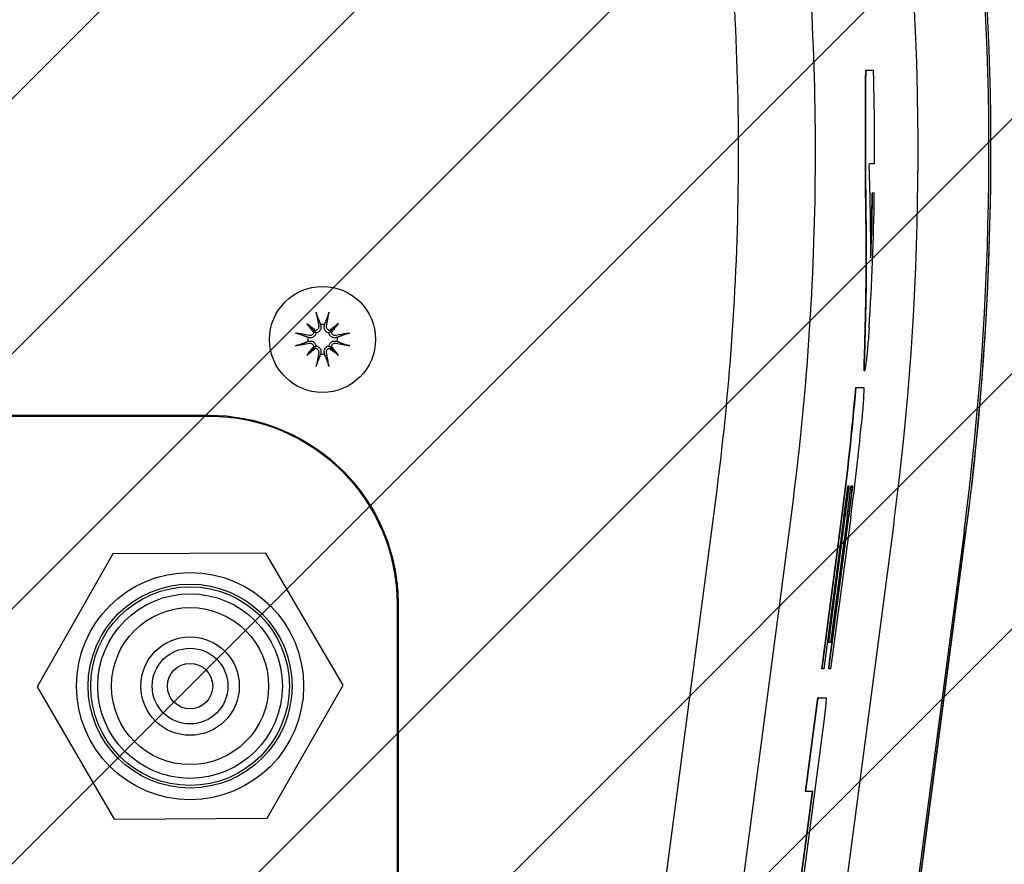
# Model space of a CAD drawing. Header units: millimetres. Extents: x 14 to 2347, y 26 to 1654.
# Tile 13 of 61: x 536 to 572, y 1004 to 1036. Entities that reach past the tile are written whole.
import ezdxf

# ---------------------------------------------------------------- set-up
doc = ezdxf.new("R2010")
doc.units = ezdxf.units.MM
doc.header["$LTSCALE"] = 4
for name, color, linetype, lineweight in [('可見邊線(ISO)', 7, 'Continuous', 30), ('標註(ISO)', 7, 'Continuous', 9), ('草圖幾何圖形(ISO)', 7, 'Continuous', 30)]:
    doc.layers.add(name, color=color, linetype=linetype, lineweight=lineweight)
doc.layers.add('填充線', color=7, linetype='Continuous', lineweight=9, true_color=0x1e1e47)
doc.styles.add('temp', font='txt')
doc.dimstyles.new('工研院N500', dxfattribs={"dimscale": 4, "dimtxt": 3, "dimasz": 2.5, "dimexe": 1, "dimexo": 1, "dimgap": 0.762, "dimtad": 1, "dimdec": 3, "dimrnd": 1e-08, "dimdsep": 46, "dimtxsty": 'temp', "dimcen": 0.09, "dimdle": 10, "dimclrd": 1, "dimclre": 1, "dimclrt": 7, "dimazin": 2, "dimtfac": 0.666667, "dimtdec": 3, "dimtmove": 0, "dimatfit": 3, "dimfxl": 1, "dimtolj": 1, "dimlwd": 15, "dimlwe": 15, "dimarcsym": 0})

# ---------------------------------------------------------------- blocks, each defined once
blk = doc.blocks.new('*D75')
at = {"layer": 'Defpoints', "color": 0, "linetype": 'Continuous', "transparency": 16777216}
for p in [(528.152, 981.463), (870.28, 861.448), (528.152, 841.521), (635.613, 751.351)]:
    blk.add_point(p, dxfattribs=at)
at = {"layer": '標註(ISO)', "color": 1, "linetype": 'Continuous', "lineweight": 15, "transparency": 16777216}
for p, q in [((528.152, 985.463), (528.152, 1188.229)), ((638.677, 748.78), (793.746, 618.662))]:
    blk.add_line(p, q, dxfattribs=at)
blk.add_arc((528.152, 841.521), 342.708, 321.67191, 88.32809, dxfattribs=at)
at = {"layer": '標註(ISO)', "color": 1, "linetype": 'Continuous', "transparency": 16777216}
for points in [[(538.127, 1182.417), (538.175, 1185.75), (528.152, 1184.229)], [(798.289, 627.934), (795.705, 630.039), (790.682, 621.233)]]:
    blk.add_solid(points, dxfattribs=at)
at = {"layer": '標註(ISO)', "color": 7, "linetype": 'Continuous', "lineweight": 18, "transparency": 16777216, "insert": (847.895, 1005.573), "char_height": 12, "attachment_point": 1, "rotation": 295, "style": 'temp'}
blk.add_mtext('\\A1;130°', dxfattribs=at)
blk = doc.blocks.new('*D77')
at = {"layer": 'Defpoints', "color": 0, "linetype": 'Continuous', "transparency": 16777216}
for p in [(528.152, 983.766), (528.152, 981.666), (529.308, 979.913), (717.221, 955.991)]:
    blk.add_point(p, dxfattribs=at)
at = {"layer": '標註(ISO)', "color": 1, "linetype": 'Continuous', "lineweight": 15, "transparency": 16777216}
blk.add_line((531.51, 976.574), (635.388, 819.035), dxfattribs=at)
blk.add_arc((528.152, 981.666), 190.804, 306.4032, 86.9968, dxfattribs=at)
at = {"layer": '標註(ISO)', "color": 1, "linetype": 'Continuous', "transparency": 16777216}
for points in [[(538.105, 1170.543), (538.192, 1173.875), (528.152, 1172.471)], [(642.341, 826.729), (640.434, 829.463), (633.186, 822.374)]]:
    blk.add_solid(points, dxfattribs=at)
at = {"layer": '標註(ISO)', "color": 7, "linetype": 'Continuous', "lineweight": 18, "transparency": 16777216, "insert": (721.072, 1060.268), "char_height": 12, "attachment_point": 1, "rotation": 286.7, "style": 'temp'}
blk.add_mtext('\\A1;146.6°', dxfattribs=at)

msp = doc.modelspace()

# ---------------------------------------------------------------- hatches: boundary and pattern name
at = {"layer": '填充線'}
h = msp.add_hatch(dxfattribs=at)
h.set_pattern_fill('ANSI31', color=256, scale=53.34, style=0)
h.set_pattern_definition([(45, (-13.047, 389.5956), (-4.714634, 4.714634), [])])
edge = h.paths.add_edge_path()
edge.add_arc((421.12008, 751.35132), 140, 73.4166874, 220)
edge.add_arc((528.3663, 841.34159), 280, -40, 220, ccw=False)
edge.add_arc((635.61252, 751.35132), 140, 320, 466.5833126)
edge.add_arc((528.3663, 841.34159), 80.5, 33.2916563, 146.7083437)

# ---------------------------------------------------------------- linework, layer by layer
at = {"layer": '可見邊線(ISO)'}
for p, q in [((567.36937, 1033.77265), (567.35535, 1033.77265)), ((567.36937, 1033.77265), (567.63486, 1033.77265)), ((567.68089, 1030.30555), (567.48534, 1030.30555)), ((567.60443, 1029.14985), (567.59043, 1029.14985)), ((567.61041, 1029.23875), (567.59641, 1029.23875)), ((567.61041, 1029.23875), (567.66629, 1029.23875)), ((567.54077, 1026.83845), (567.5431, 1026.83845)), ((546.68186, 1024.40188), (546.96025, 1024.12349)), ((547.85074, 1024.40188), (547.57235, 1024.12349)), ((546.68186, 1023.233), (546.96025, 1023.51139)), ((547.85074, 1023.233), (547.57235, 1023.51139)), ((567.31436, 1022.66003), (567.30032, 1022.66003)), ((566.99533, 1022.03785), (566.98127, 1022.03785)), ((566.99533, 1022.03785), (567.28035, 1022.03785)), ((532.2163, 1021.01744), (543.0663, 1021.01744)), ((532.2163, 1020.98078), (543.0663, 1020.98078)), ((566.73865, 1018.39295), (566.68941, 1018.39295)), ((566.87465, 1018.39295), (566.80431, 1018.39295)), ((556.52602, 977.78489), (561.80694, 1017.89067)), ((559.34499, 977.4137), (564.62591, 1017.51948)), ((568.3901, 1017.02383), (563.10919, 976.91805)), ((565.73556, 1011.72545), (566.46657, 1017.27711)), ((565.74968, 1011.72545), (566.48045, 1017.27528)), ((566.54739, 1017.26647), (565.81777, 1011.72545)), ((565.97002, 1012.61445), (566.58197, 1017.26192)), ((565.98414, 1012.61445), (566.59585, 1017.26009)), ((566.00085, 1011.81435), (566.71583, 1017.24429)), ((566.01497, 1011.81435), (566.72972, 1017.24246)), ((566.66048, 1017.25158), (566.04989, 1012.61445)), ((566.79665, 1017.23365), (566.1416, 1012.25885)), ((570.9864, 1016.71863), (565.70549, 976.61285)), ((565.77818, 976.60328), (571.05909, 1016.70906)), ((565.77834, 976.56605), (571.05925, 1016.67183)), ((539.51161, 1015.88313), (536.70834, 1010.96836)), ((545.16957, 1015.91282), (539.51161, 1015.88313)), ((548.02425, 1011.02773), (545.16957, 1015.91282)), ((550.02439, 1014.02269), (550.02439, 981.34214)), ((550.06105, 1014.02269), (550.06105, 981.34214)), ((565.98414, 1012.61445), (565.97002, 1012.61445)), ((566.04989, 1012.61445), (565.98414, 1012.61445)), ((566.1416, 1012.25885), (566.07837, 1011.81435)), ((565.7262, 1011.63655), (565.73556, 1011.72545)), ((565.74032, 1011.63655), (565.7262, 1011.63655)), ((565.74968, 1011.72545), (565.73556, 1011.72545)), ((565.74032, 1011.63655), (565.74968, 1011.72545)), ((565.80372, 1011.63655), (565.74032, 1011.63655)), ((565.81777, 1011.72545), (565.80372, 1011.63655)), ((565.98213, 1011.63655), (566.00085, 1011.81435)), ((565.99626, 1011.63655), (565.98213, 1011.63655)), ((565.99626, 1011.63655), (566.01497, 1011.81435)), ((566.04557, 1011.63655), (565.99626, 1011.63655)), ((566.01497, 1011.81435), (566.00085, 1011.81435)), ((566.07837, 1011.81435), (566.04557, 1011.63655)), ((536.70834, 1010.96836), (539.56303, 1006.08327)), ((545.22099, 1006.11295), (548.02425, 1011.02773)), ((565.12685, 1007.10265), (565.57167, 1010.48085)), ((565.14098, 1007.10265), (565.5858, 1010.48085)), ((565.57167, 1010.48085), (565.58573, 1010.56975)), ((565.5858, 1010.48085), (565.57167, 1010.48085)), ((565.59985, 1010.56975), (565.58573, 1010.56975)), ((565.5858, 1010.48085), (565.59985, 1010.56975)), ((565.59985, 1010.56975), (565.88631, 1010.56975)), ((565.88631, 1010.56975), (565.86062, 1010.21415)), ((565.86062, 1010.21415), (565.78807, 1009.59185)), ((565.78807, 1009.59185), (565.7436, 1009.23625)), ((565.7436, 1009.23625), (564.72519, 1001.50195)), ((564.6102, 1001.23525), (565.37108, 1007.01375)), ((564.62432, 1001.23525), (565.38521, 1007.01375)), ((565.14098, 1007.10265), (565.12685, 1007.10265)), ((565.39456, 1007.10265), (565.14098, 1007.10265)), ((565.37108, 1007.01375), (565.38044, 1007.10265)), ((565.38521, 1007.01375), (565.37108, 1007.01375)), ((565.38521, 1007.01375), (565.39456, 1007.10265)), ((539.56303, 1006.08327), (545.22099, 1006.11295))]:
    msp.add_line(p, q, dxfattribs=at)
for centre, radius in [((547.2663, 1023.81744), 1.96), ((542.3663, 1010.99804), 4.2), ((542.3663, 1010.99804), 3.77055), ((542.3663, 1010.99804), 3.675), ((542.3663, 1010.99804), 3.4125), ((542.3663, 1010.99804), 2.905), ((542.3663, 1010.99804), 1.82), ((542.3663, 1010.99804), 1.4), ((542.3663, 1010.99804), 0.84)]:
    msp.add_circle(centre, radius, dxfattribs=at)
for centre, radius, start, end in [((464.25403, 1030.77257), 107.65367, 352.4987546, 6.3161923), ((464.25403, 1030.77257), 107.72699, 352.4987546, 6.3161923), ((464.25413, 1030.73592), 105.03486, 352.4987385, 6.3161921), ((464.25412, 1030.7359), 103.42766, 359.7615972, 1.6332391), ((464.25398, 1030.73537), 107.7272, 352.4987534, 0.2543599), ((464.25412, 1030.7359), 103.42766, 356.4103932, 359.1213408), ((464.25412, 1030.73592), 103.34848, 358.006622, 359.1206568), ((464.25412, 1030.7359), 103.36248, 357.8390562, 359.1207867), ((547.2663, 1023.81744), 0.55006, 82.104465, 97.895535), ((547.2663, 1023.81744), 0.55006, 172.104465, 187.895535), ((547.2663, 1023.81744), 0.55006, 352.104465, 7.895535), ((547.2663, 1023.81744), 0.55006, 262.104465, 277.895535), ((464.25412, 1030.73592), 103.09473, 352.4987393, 355.1602191), ((464.25412, 1030.7359), 103.10874, 352.4987498, 355.1608886), ((464.25412, 1030.7359), 103.42766, 352.4987498, 354.4340751), ((464.25412, 1030.7359), 103.17625, 352.4987498, 353.1292631), ((464.25412, 1030.73592), 103.21113, 352.4987392, 353.1315858), ((464.25412, 1030.7359), 103.22514, 352.4987498, 353.1325327), ((464.25412, 1030.7359), 103.29032, 352.4987498, 353.1368873), ((464.25412, 1030.73592), 103.34615, 352.4987392, 353.1406023), ((464.25412, 1030.7359), 103.36015, 352.4987498, 353.1415468)]:
    msp.add_arc(centre, radius, start, end, dxfattribs=at)
for centre, major_axis, ratio, start_param, end_param in [((464.25412, 1028.02369), (0.01861, -103.57588), 0.99965708, 1.62529049, 1.6261501), ((464.25412, 1033.44127), (-0.01857, -103.31423), 0.9996571, 1.53975915, 1.54062003), ((464.25412, 1026.74714), (0.0126, -103.36368), 0.99925513, 1.57155788, 1.60424684), ((464.25412, 1036.1677), (0.00933, 103.71601), 0.99862765, 4.64476307, 4.64562216), ((464.25412, 1036.16841), (-0.00932, -103.73005), 0.99862769, 1.50317253, 1.50403151), ((464.25412, 1025.3087), (0.00931, -103.62883), 0.99862764, 1.60778157, 1.60864004), ((547.51418, 1023.86564), (0.66635, -3.42662), 0.08715574, 4.41332035, 4.56725609), ((547.01842, 1023.86564), (0.66635, 3.42662), 0.08715574, 4.85752187, 5.01145761), ((547.65675, 1024.14143), (-2.21069, 2.6641), 0.17364818, 1.33077346, 1.45285674), ((546.9423, 1023.42699), (2.6641, -2.21069), 0.17364818, 1.68873592, 1.81081919), ((547.59029, 1023.42699), (2.6641, 2.21069), 0.17364818, 1.33077346, 1.45285674), ((546.87585, 1024.14143), (-2.21069, -2.6641), 0.17364818, 1.68873592, 1.81081919), ((547.21809, 1023.56956), (-3.42662, 0.66635), 0.08715574, 4.85752187, 5.01145761), ((546.85063, 1024.13045), (-0.09079, -0.07534), 0.86822375, 1.8313258, 2.31493563), ((546.95328, 1024.2331), (-0.07534, -0.09079), 0.86822375, 0.82665702, 1.31026685), ((547.57931, 1024.2331), (-0.07534, 0.09079), 0.86822375, 1.8313258, 2.31493563), ((547.68196, 1024.13045), (-0.09079, 0.07534), 0.86822375, 0.82665702, 1.31026685), ((547.3145, 1023.56956), (-3.42662, -0.66635), 0.08715574, 4.41332035, 4.56725609), ((547.21809, 1024.06532), (3.42662, 0.66635), 0.08715574, 4.41332035, 4.56725609), ((547.65675, 1023.49344), (2.21069, 2.6641), 0.17364818, 1.68873592, 1.81081919), ((546.85063, 1023.50443), (0.09079, -0.07534), 0.86822375, 0.82665702, 1.31026685), ((546.95328, 1023.40177), (0.07534, -0.09079), 0.86822375, 1.8313258, 2.31493563), ((547.57931, 1023.40177), (0.07534, 0.09079), 0.86822375, 0.82665702, 1.31026685), ((547.68196, 1023.50443), (0.09079, 0.07534), 0.86822375, 1.8313258, 2.31493563), ((546.87585, 1023.49344), (2.21069, -2.6641), 0.17364818, 1.33077346, 1.45285674), ((547.3145, 1024.06532), (3.42662, -0.66635), 0.08715574, 4.85752187, 5.01145761), ((546.9423, 1024.20789), (-2.6641, -2.21069), 0.17364818, 1.33077346, 1.45285674), ((547.51418, 1023.76923), (-0.66635, -3.42662), 0.08715574, 4.85752187, 5.01145761), ((547.01842, 1023.76923), (-0.66635, 3.42662), 0.08715574, 4.41332035, 4.56725609), ((547.59029, 1024.20789), (-2.6641, 2.21069), 0.17364818, 1.68873592, 1.81081919)]:
    msp.add_ellipse(centre, major_axis=major_axis, ratio=ratio, start_param=start_param, end_param=end_param, dxfattribs=at)
for points, knots in [([(564.6259, 1017.51948), (564.89161, 1019.5374), (565.09641, 1021.56286), (565.38352, 1025.62213), (565.46585, 1027.655), (565.50792, 1031.72294), (565.46765, 1033.75707), (565.26455, 1037.82142), (565.10169, 1039.85068), (564.87777, 1041.87366)], [-3.48807305, -3.48807305, -3.48807305, -3.48807305, -2.61578513, -2.61578513, -1.74403513, -1.74403513, -0.87228625, -0.87228625, 0, 0, 0, 0]), ([(561.80694, 1017.89067), (562.32312, 1021.81082), (562.60294, 1025.75506), (562.68453, 1033.67348), (562.48752, 1037.62373), (562.05173, 1041.56086)], [-3.39885042, -3.39885042, -3.39885042, -3.39885042, -1.69764579, -1.69764579, 0, 0, 0, 0]), ([(567.30032, 1022.66004), (567.3001, 1022.66003), (567.29989, 1022.66027), (567.29808, 1022.66497), (567.29795, 1022.68625), (567.29654, 1022.71567), (567.29552, 1022.72393), (567.2941, 1022.73595), (567.29365, 1022.74139), (567.29322, 1022.76067), (567.29316, 1022.7661), (567.29311, 1022.77697), (567.29311, 1022.7823), (567.29317, 1022.79485), (567.29323, 1022.80225), (567.29352, 1022.82603), (567.29383, 1022.84379), (567.2952, 1022.90937), (567.29676, 1022.96638), (567.30377, 1023.20685), (567.31031, 1023.39086), (567.31996, 1023.70614), (567.32188, 1023.84294), (567.3329, 1024.30799), (567.33974, 1024.55318), (567.35618, 1025.21823), (567.36066, 1025.61374), (567.36392, 1025.87898), (567.36598, 1026.05572), (567.36921, 1026.58086), (567.36972, 1026.69302), (567.37005, 1026.8955), (567.37005, 1026.96445), (567.36983, 1027.10587), (567.36961, 1027.17839), (567.36865, 1027.39792), (567.36756, 1027.5496), (567.3641, 1027.92548), (567.36177, 1028.17115), (567.35462, 1028.56925), (567.35266, 1028.54428), (567.35101, 1028.85485), (567.35074, 1028.91734), (567.3492, 1029.06652), (567.34859, 1029.10656), (567.34833, 1029.18675), (567.34841, 1029.21204), (567.34852, 1029.24688), (567.34853, 1029.25154), (567.34861, 1029.27765), (567.34865, 1029.2965), (567.34853, 1029.33672), (567.34839, 1029.3534), (567.34793, 1029.39171), (567.34761, 1029.40904), (567.34653, 1029.47613), (567.34596, 1029.52283), (567.34504, 1029.57884), (567.34489, 1029.59), (567.3448, 1029.61937), (567.34483, 1029.63335), (567.34531, 1029.80667), (567.34478, 1029.9565), (567.34398, 1030.18026), (567.34224, 1030.58301), (567.34168, 1030.92971), (567.34088, 1031.19069), (567.34045, 1031.27834), (567.34036, 1031.32748), (567.34079, 1031.46546), (567.34093, 1031.55858), (567.34069, 1031.6871), (567.3392, 1032.09722), (567.33877, 1032.18367), (567.33886, 1032.19059), (567.33956, 1032.34261), (567.33925, 1032.48442), (567.33893, 1032.63212), (567.33864, 1032.75964), (567.33843, 1032.81572), (567.33827, 1032.8339), (567.3381, 1032.8701), (567.3381, 1032.88285), (567.33823, 1032.91204), (567.33839, 1032.92658), (567.33883, 1032.95837), (567.33907, 1032.97119), (567.34225, 1033.14303), (567.34267, 1033.33561), (567.34802, 1033.54611), (567.3541, 1033.73082), (567.35536, 1033.77265)], [1.61277202, 1.61277202, 1.61277202, 1.61277202, 1.63137216, 1.63137216, 1.78824233, 1.78824233, 1.89052399, 1.89052399, 2.10675221, 2.10675221, 2.18070455, 2.18070455, 2.24390281, 2.24390281, 2.32275892, 2.32275892, 2.48801863, 2.48801863, 2.91383247, 2.91383247, 4.37904987, 4.37904987, 7.7423557, 7.7423557, 10.80483458, 10.80483458, 18.1134671, 18.1134671, 43.09567114, 43.09567114, 52.22445816, 52.22445816, 57.25777766, 57.25777766, 62.49835425, 62.49835425, 73.49649078, 73.49649078, 91.1469557, 91.1469557, 104.91155601, 104.91155601, 109.24683754, 109.24683754, 112.49827474, 112.49827474, 114.48491871, 114.48491871, 114.79532682, 114.79532682, 116.24637041, 116.24637041, 117.54779281, 117.54779281, 119.32036806, 119.32036806, 122.4027046, 122.4027046, 123.30155448, 123.30155448, 124.04274675, 124.04274675, 131.02300483, 131.02300483, 134.22602121, 134.22602121, 135.1030666, 135.1030666, 136.17382565, 136.17382565, 138.35676882, 138.35676882, 139.131628, 139.131628, 139.47209512, 139.47209512, 141.4553902, 141.4553902, 141.61912124, 141.61912124, 141.77369518, 141.77369518, 141.90999321, 141.90999321, 142.07217093, 142.07217093, 142.30672671, 142.30672671, 143.6079731, 143.6079731, 144.5731377, 144.5731377, 144.5731377, 144.5731377]), ([(567.47887, 1024.26035), (567.47726, 1024.23869), (567.47551, 1024.21499), (567.46996, 1024.14071), (567.46875, 1024.12476), (567.46061, 1024.01696), (567.45452, 1023.93867), (567.43554, 1023.69232), (567.43502, 1023.67621), (567.41189, 1023.42987), (567.40373, 1023.34173), (567.39109, 1023.20311), (567.38701, 1023.15918), (567.37652, 1023.06029), (567.3723, 1023.03258), (567.36361, 1022.97533), (567.35936, 1022.94484), (567.34406, 1022.83009), (567.33598, 1022.79182), (567.32199, 1022.69639), (567.31899, 1022.67577), (567.31232, 1022.6473), (567.31234, 1022.67606), (567.30994, 1022.73263), (567.30812, 1022.72604), (567.30479, 1022.85926), (567.32106, 1023.28764), (567.33487, 1023.72887), (567.33617, 1023.85966), (567.35054, 1024.45235), (567.35892, 1024.70444), (567.37323, 1025.45477), (567.37709, 1025.76216), (567.38262, 1026.437), (567.38348, 1026.60082), (567.38491, 1027.26695), (567.3813, 1027.66171), (567.37277, 1028.3453), (567.37206, 1028.3957), (567.36884, 1028.5156), (567.36736, 1028.54914), (567.36549, 1028.72692), (567.3653, 1028.82869), (567.36378, 1029.02508), (567.36306, 1029.06784), (567.36211, 1029.18422), (567.36251, 1029.22475), (567.3628, 1029.37685), (567.36077, 1029.4772), (567.35914, 1029.57279), (567.35898, 1029.58306), (567.35871, 1029.62392), (567.35901, 1029.64867), (567.35899, 1029.75298), (567.35893, 1029.7843), (567.35881, 1029.89318), (567.35871, 1029.95438), (567.35837, 1030.07059), (567.35816, 1030.1259), (567.35737, 1030.29043), (567.35664, 1030.58903), (567.35624, 1030.67692), (567.35618, 1030.69088), (567.35607, 1030.71347), (567.35603, 1030.72015), (567.35593, 1030.73911), (567.35592, 1030.74094), (567.35587, 1030.75184), (567.35586, 1030.75434), (567.35585, 1030.76795), (567.35586, 1030.78029), (567.35586, 1030.85569), (567.35575, 1030.89947), (567.35561, 1030.9848), (567.35539, 1031.06036), (567.35447, 1031.2954), (567.35433, 1031.31479), (567.35465, 1031.41784), (567.3549, 1031.47116), (567.3548, 1031.71952), (567.35436, 1031.87274), (567.35342, 1032.0809), (567.35315, 1032.11562), (567.35272, 1032.18865), (567.35291, 1032.18593), (567.35315, 1032.26981), (567.35317, 1032.3113), (567.35315, 1032.39656), (567.35313, 1032.44296), (567.35308, 1032.56233), (567.35297, 1032.62213), (567.35264, 1032.7486), (567.35264, 1032.76594), (567.35242, 1032.81648), (567.35229, 1032.83298), (567.35168, 1032.9536), (567.35354, 1032.96873), (567.35522, 1033.10959), (567.35546, 1033.14125), (567.35777, 1033.41214), (567.35952, 1033.45552), (567.36628, 1033.66713), (567.36745, 1033.70901), (567.36937, 1033.77265)], [-0.769765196, -0.769765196, -0.769765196, -0.769765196, -0.769231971, -0.769231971, -0.768711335, -0.768711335, -0.767245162, -0.767245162, -0.764218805, -0.764218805, -0.762656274, -0.762656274, -0.761878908, -0.761878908, -0.760699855, -0.760699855, -0.759726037, -0.759726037, -0.757341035, -0.757341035, -0.756467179, -0.756467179, -0.754794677, -0.754794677, -0.752616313, -0.752616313, -0.744402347, -0.744402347, -0.732314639, -0.732314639, -0.71884472, -0.71884472, -0.708953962, -0.708953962, -0.702109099, -0.702109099, -0.68472641, -0.68472641, -0.67626056, -0.67626056, -0.669182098, -0.669182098, -0.662708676, -0.662708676, -0.657137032, -0.657137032, -0.649013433, -0.649013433, -0.633501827, -0.633501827, -0.63123084, -0.63123084, -0.626494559, -0.626494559, -0.624542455, -0.624542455, -0.622063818, -0.622063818, -0.619813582, -0.619813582, -0.615342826, -0.615342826, -0.614498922, -0.614498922, -0.613977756, -0.613977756, -0.613563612, -0.613563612, -0.612903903, -0.612903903, -0.611769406, -0.611769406, -0.606912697, -0.606912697, -0.586122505, -0.586122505, -0.545567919, -0.545567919, -0.508144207, -0.508144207, -0.448345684, -0.448345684, -0.426383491, -0.426383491, -0.391902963, -0.391902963, -0.368612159, -0.368612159, -0.352326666, -0.352326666, -0.336300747, -0.336300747, -0.318364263, -0.318364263, -0.305030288, -0.305030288, -0.221993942, -0.221993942, -0.198975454, -0.198975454, -0.067766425, -0.067766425, 0, 0, 0, 0]), ([(547.0589, 1024.70659), (547.05722, 1024.71096), (547.05514, 1024.71743), (547.05085, 1024.73236), (547.04787, 1024.74401), (547.04283, 1024.76571), (547.03988, 1024.77958), (547.03584, 1024.80036), (547.03399, 1024.81057), (547.03246, 1024.81973)], [0.0475683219, 0.0475683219, 0.0475683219, 0.0475683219, 0.0518037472, 0.0518037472, 0.0569688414, 0.0569688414, 0.0621348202, 0.0621348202, 0.0660399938, 0.0660399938, 0.0660399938, 0.0660399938]), ([(547.50014, 1024.81973), (547.49861, 1024.81057), (547.49676, 1024.80036), (547.49272, 1024.77958), (547.48977, 1024.76571), (547.48472, 1024.74401), (547.48174, 1024.73236), (547.47746, 1024.71743), (547.47538, 1024.71096), (547.4737, 1024.70659)], [0.0168342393, 0.0168342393, 0.0168342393, 0.0168342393, 0.0207394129, 0.0207394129, 0.0259053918, 0.0259053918, 0.0310704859, 0.0310704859, 0.0353059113, 0.0353059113, 0.0353059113, 0.0353059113]), ([(547.1223, 1024.30375), (547.12528, 1024.28729), (547.12522, 1024.26909), (547.11778, 1024.23417), (547.1104, 1024.21746), (547.09147, 1024.18983), (547.07872, 1024.17701), (547.04918, 1024.15751), (547.03238, 1024.15082), (547.01407, 1024.14718), (547.01207, 1024.14683), (547.01004, 1024.14652)], [0, 0, 0, 0, 0.0072458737, 0.0072458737, 0.0144917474, 0.0144917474, 0.0216328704, 0.0216328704, 0.0287739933, 0.0287739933, 0.0296410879, 0.0296410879, 0.0296410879, 0.0296410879]), ([(547.20123, 1024.3191), (547.20316, 1024.31117), (547.20461, 1024.30322), (547.20812, 1024.27557), (547.20795, 1024.25375), (547.2007, 1024.21082), (547.19363, 1024.18971), (547.17612, 1024.15521), (547.16508, 1024.13871), (547.13797, 1024.10923), (547.12188, 1024.09625), (547.0889, 1024.07652), (547.06986, 1024.06848), (547.04201, 1024.06134), (547.03348, 1024.05973), (547.02508, 1024.05866)], [0.1207276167, 0.1207276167, 0.1207276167, 0.1207276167, 0.1245879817, 0.1245879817, 0.1342557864, 0.1342557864, 0.1439235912, 0.1439235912, 0.152159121, 0.152159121, 0.1603946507, 0.1603946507, 0.1686301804, 0.1686301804, 0.1722209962, 0.1722209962, 0.1722209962, 0.1722209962]), ([(547.50752, 1024.05866), (547.49911, 1024.05973), (547.49059, 1024.06134), (547.46274, 1024.06848), (547.44369, 1024.07652), (547.41071, 1024.09625), (547.39463, 1024.10923), (547.36752, 1024.13871), (547.35648, 1024.15521), (547.33897, 1024.18971), (547.33189, 1024.21082), (547.32464, 1024.25375), (547.32448, 1024.27557), (547.32698, 1024.29533), (547.32799, 1024.30322), (547.32944, 1024.31117), (547.33137, 1024.3191)], [-0.0476330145, -0.0476330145, -0.0476330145, -0.0476330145, -0.0440421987, -0.0440421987, -0.035806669, -0.035806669, -0.0275711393, -0.0275711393, -0.0193356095, -0.0193356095, -0.0096678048, -0.0096678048, 0, 0, 0, 0.003860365, 0.003860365, 0.003860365, 0.003860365]), ([(547.52255, 1024.14652), (547.51189, 1024.14814), (547.50116, 1024.15112), (547.47465, 1024.16218), (547.45972, 1024.17239), (547.43603, 1024.19593), (547.42571, 1024.21085), (547.41188, 1024.24352), (547.40838, 1024.26125), (547.40803, 1024.28631), (547.40872, 1024.29505), (547.4103, 1024.30375)], [0.0172141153, 0.0172141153, 0.0172141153, 0.0172141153, 0.0216673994, 0.0216673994, 0.0288082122, 0.0288082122, 0.0359902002, 0.0359902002, 0.0431721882, 0.0431721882, 0.046823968, 0.046823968, 0.046823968, 0.046823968]), ([(546.26401, 1024.05128), (546.27317, 1024.04975), (546.28338, 1024.0479), (546.30415, 1024.04386), (546.31803, 1024.04091), (546.33973, 1024.03587), (546.35138, 1024.03288), (546.36631, 1024.0286), (546.37278, 1024.02652), (546.37715, 1024.02484)], [0.0168342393, 0.0168342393, 0.0168342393, 0.0168342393, 0.0207394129, 0.0207394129, 0.0259053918, 0.0259053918, 0.0310704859, 0.0310704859, 0.0353059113, 0.0353059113, 0.0353059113, 0.0353059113]), ([(547.02508, 1024.05866), (547.02401, 1024.05025), (547.0224, 1024.04173), (547.01525, 1024.01388), (547.00722, 1023.99483), (546.98749, 1023.96185), (546.97451, 1023.94577), (546.94503, 1023.91866), (546.92852, 1023.90762), (546.89403, 1023.89011), (546.87292, 1023.88304), (546.82999, 1023.87578), (546.80816, 1023.87562), (546.7884, 1023.87813), (546.78051, 1023.87913), (546.77256, 1023.88058), (546.76464, 1023.88251)], [-0.0476330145, -0.0476330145, -0.0476330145, -0.0476330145, -0.0440421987, -0.0440421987, -0.035806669, -0.035806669, -0.0275711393, -0.0275711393, -0.0193356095, -0.0193356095, -0.0096678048, -0.0096678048, 0, 0, 0, 0.003860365, 0.003860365, 0.003860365, 0.003860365]), ([(546.93722, 1024.07369), (546.93559, 1024.06303), (546.93262, 1024.0523), (546.92155, 1024.02579), (546.91135, 1024.01086), (546.88781, 1023.98717), (546.87288, 1023.97685), (546.84022, 1023.96302), (546.82248, 1023.95952), (546.79742, 1023.95917), (546.78869, 1023.95986), (546.77999, 1023.96144)], [0.0172141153, 0.0172141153, 0.0172141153, 0.0172141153, 0.0216673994, 0.0216673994, 0.0288082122, 0.0288082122, 0.0359902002, 0.0359902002, 0.0431721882, 0.0431721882, 0.046823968, 0.046823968, 0.046823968, 0.046823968]), ([(546.96025, 1024.12349), (546.96471, 1024.11903), (546.96878, 1024.11496), (546.99249, 1024.09125), (547.00873, 1024.075), (547.02472, 1024.05902), (547.0249, 1024.05884), (547.02508, 1024.05866)], [-2.828207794, -2.828207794, -2.828207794, -2.828207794, -2.812267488, -2.812267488, -2.724384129, -2.724384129, -2.723378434, -2.723378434, -2.723378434, -2.723378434]), ([(547.57235, 1024.12349), (547.56789, 1024.11903), (547.56382, 1024.11496), (547.54011, 1024.09125), (547.52386, 1024.075), (547.50788, 1024.05902), (547.5077, 1024.05884), (547.50752, 1024.05866)], [-2.828207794, -2.828207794, -2.828207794, -2.828207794, -2.812267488, -2.812267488, -2.724384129, -2.724384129, -2.723378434, -2.723378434, -2.723378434, -2.723378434]), ([(547.76796, 1023.88251), (547.76003, 1023.88058), (547.75208, 1023.87913), (547.72443, 1023.87562), (547.70261, 1023.87578), (547.65968, 1023.88304), (547.63857, 1023.89011), (547.60407, 1023.90762), (547.58757, 1023.91866), (547.55809, 1023.94577), (547.54511, 1023.96185), (547.52538, 1023.99483), (547.51734, 1024.01388), (547.5102, 1024.04173), (547.50859, 1024.05025), (547.50752, 1024.05866)], [0.1207276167, 0.1207276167, 0.1207276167, 0.1207276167, 0.1245879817, 0.1245879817, 0.1342557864, 0.1342557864, 0.1439235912, 0.1439235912, 0.152159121, 0.152159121, 0.1603946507, 0.1603946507, 0.1686301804, 0.1686301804, 0.1722209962, 0.1722209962, 0.1722209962, 0.1722209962]), ([(547.75261, 1023.96144), (547.73614, 1023.95845), (547.71795, 1023.95851), (547.68303, 1023.96595), (547.66632, 1023.97333), (547.63868, 1023.99227), (547.62587, 1024.00502), (547.60637, 1024.03456), (547.59968, 1024.05136), (547.59604, 1024.06966), (547.59569, 1024.07167), (547.59538, 1024.07369)], [0, 0, 0, 0, 0.0072458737, 0.0072458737, 0.0144917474, 0.0144917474, 0.0216328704, 0.0216328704, 0.0287739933, 0.0287739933, 0.0296410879, 0.0296410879, 0.0296410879, 0.0296410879]), ([(548.15545, 1024.02484), (548.15982, 1024.02652), (548.16629, 1024.0286), (548.18122, 1024.03288), (548.19287, 1024.03587), (548.21457, 1024.04091), (548.22844, 1024.04386), (548.24922, 1024.0479), (548.25943, 1024.04975), (548.26859, 1024.05128)], [0.0475683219, 0.0475683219, 0.0475683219, 0.0475683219, 0.0518037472, 0.0518037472, 0.0569688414, 0.0569688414, 0.0621348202, 0.0621348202, 0.0660399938, 0.0660399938, 0.0660399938, 0.0660399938]), ([(546.37715, 1023.61004), (546.37278, 1023.60836), (546.36631, 1023.60628), (546.35138, 1023.60199), (546.33973, 1023.59901), (546.31803, 1023.59397), (546.30415, 1023.59102), (546.28338, 1023.58698), (546.27317, 1023.58513), (546.26401, 1023.5836)], [0.0475683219, 0.0475683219, 0.0475683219, 0.0475683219, 0.0518037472, 0.0518037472, 0.0569688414, 0.0569688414, 0.0621348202, 0.0621348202, 0.0660399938, 0.0660399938, 0.0660399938, 0.0660399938]), ([(546.76464, 1023.75237), (546.77256, 1023.7543), (546.78051, 1023.75575), (546.80816, 1023.75926), (546.82999, 1023.75909), (546.87292, 1023.75184), (546.89403, 1023.74477), (546.92852, 1023.72726), (546.94503, 1023.71622), (546.97451, 1023.68911), (546.98749, 1023.67302), (547.00722, 1023.64004), (547.01525, 1023.621), (547.0224, 1023.59315), (547.02401, 1023.58462), (547.02508, 1023.57622)], [0.1207276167, 0.1207276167, 0.1207276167, 0.1207276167, 0.1245879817, 0.1245879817, 0.1342557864, 0.1342557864, 0.1439235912, 0.1439235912, 0.152159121, 0.152159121, 0.1603946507, 0.1603946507, 0.1686301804, 0.1686301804, 0.1722209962, 0.1722209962, 0.1722209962, 0.1722209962]), ([(546.77999, 1023.67344), (546.79645, 1023.67642), (546.81465, 1023.67636), (546.84956, 1023.66892), (546.86628, 1023.66154), (546.89391, 1023.64261), (546.90673, 1023.62986), (546.92623, 1023.60032), (546.93291, 1023.58352), (546.93656, 1023.56522), (546.93691, 1023.56321), (546.93722, 1023.56118)], [0, 0, 0, 0, 0.0072458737, 0.0072458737, 0.0144917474, 0.0144917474, 0.0216328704, 0.0216328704, 0.0287739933, 0.0287739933, 0.0296410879, 0.0296410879, 0.0296410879, 0.0296410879]), ([(546.96025, 1023.51139), (546.96471, 1023.51585), (546.96878, 1023.51992), (546.99249, 1023.54363), (547.00873, 1023.55987), (547.02472, 1023.57586), (547.0249, 1023.57604), (547.02508, 1023.57622)], [-2.828207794, -2.828207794, -2.828207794, -2.828207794, -2.812267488, -2.812267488, -2.724384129, -2.724384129, -2.723378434, -2.723378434, -2.723378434, -2.723378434]), ([(547.02508, 1023.57622), (547.03348, 1023.57515), (547.04201, 1023.57354), (547.06986, 1023.56639), (547.0889, 1023.55836), (547.12188, 1023.53863), (547.13797, 1023.52565), (547.16508, 1023.49617), (547.17612, 1023.47967), (547.19363, 1023.44517), (547.2007, 1023.42406), (547.20795, 1023.38113), (547.20812, 1023.3593), (547.20561, 1023.33954), (547.20461, 1023.33165), (547.20316, 1023.32371), (547.20123, 1023.31578)], [-0.0476330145, -0.0476330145, -0.0476330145, -0.0476330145, -0.0440421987, -0.0440421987, -0.035806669, -0.035806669, -0.0275711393, -0.0275711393, -0.0193356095, -0.0193356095, -0.0096678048, -0.0096678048, 0, 0, 0, 0.003860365, 0.003860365, 0.003860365, 0.003860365]), ([(547.33137, 1023.31578), (547.32944, 1023.32371), (547.32799, 1023.33165), (547.32448, 1023.3593), (547.32464, 1023.38113), (547.33189, 1023.42406), (547.33897, 1023.44517), (547.35648, 1023.47967), (547.36752, 1023.49617), (547.39463, 1023.52565), (547.41071, 1023.53863), (547.44369, 1023.55836), (547.46274, 1023.56639), (547.49059, 1023.57354), (547.49911, 1023.57515), (547.50752, 1023.57622)], [0.1207276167, 0.1207276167, 0.1207276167, 0.1207276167, 0.1245879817, 0.1245879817, 0.1342557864, 0.1342557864, 0.1439235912, 0.1439235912, 0.152159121, 0.152159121, 0.1603946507, 0.1603946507, 0.1686301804, 0.1686301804, 0.1722209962, 0.1722209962, 0.1722209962, 0.1722209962]), ([(547.50752, 1023.57622), (547.50859, 1023.58462), (547.5102, 1023.59315), (547.51734, 1023.621), (547.52538, 1023.64004), (547.54511, 1023.67302), (547.55809, 1023.68911), (547.58757, 1023.71622), (547.60407, 1023.72726), (547.63857, 1023.74477), (547.65968, 1023.75184), (547.70261, 1023.75909), (547.72443, 1023.75926), (547.74419, 1023.75675), (547.75208, 1023.75575), (547.76003, 1023.7543), (547.76796, 1023.75237)], [-0.0476330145, -0.0476330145, -0.0476330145, -0.0476330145, -0.0440421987, -0.0440421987, -0.035806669, -0.035806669, -0.0275711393, -0.0275711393, -0.0193356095, -0.0193356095, -0.0096678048, -0.0096678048, 0, 0, 0, 0.003860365, 0.003860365, 0.003860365, 0.003860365]), ([(547.57235, 1023.51139), (547.56789, 1023.51585), (547.56382, 1023.51992), (547.54011, 1023.54363), (547.52386, 1023.55987), (547.50788, 1023.57586), (547.5077, 1023.57604), (547.50752, 1023.57622)], [-2.828207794, -2.828207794, -2.828207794, -2.828207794, -2.812267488, -2.812267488, -2.724384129, -2.724384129, -2.723378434, -2.723378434, -2.723378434, -2.723378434]), ([(547.59538, 1023.56118), (547.597, 1023.57185), (547.59998, 1023.58257), (547.61104, 1023.60909), (547.62125, 1023.62402), (547.64479, 1023.64771), (547.65971, 1023.65803), (547.69238, 1023.67186), (547.71011, 1023.67536), (547.73517, 1023.6757), (547.74391, 1023.67502), (547.75261, 1023.67344)], [0.0172141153, 0.0172141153, 0.0172141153, 0.0172141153, 0.0216673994, 0.0216673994, 0.0288082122, 0.0288082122, 0.0359902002, 0.0359902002, 0.0431721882, 0.0431721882, 0.046823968, 0.046823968, 0.046823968, 0.046823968]), ([(548.26859, 1023.5836), (548.25943, 1023.58513), (548.24922, 1023.58698), (548.22844, 1023.59102), (548.21457, 1023.59397), (548.19287, 1023.59901), (548.18122, 1023.60199), (548.16629, 1023.60628), (548.15982, 1023.60836), (548.15545, 1023.61004)], [0.0168342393, 0.0168342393, 0.0168342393, 0.0168342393, 0.0207394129, 0.0207394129, 0.0259053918, 0.0259053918, 0.0310704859, 0.0310704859, 0.0353059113, 0.0353059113, 0.0353059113, 0.0353059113]), ([(547.01004, 1023.48836), (547.02071, 1023.48673), (547.03143, 1023.48376), (547.05795, 1023.47269), (547.07288, 1023.46249), (547.09657, 1023.43895), (547.10689, 1023.42402), (547.12072, 1023.39136), (547.12422, 1023.37362), (547.12456, 1023.34856), (547.12388, 1023.33983), (547.1223, 1023.33113)], [0.0172141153, 0.0172141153, 0.0172141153, 0.0172141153, 0.0216673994, 0.0216673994, 0.0288082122, 0.0288082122, 0.0359902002, 0.0359902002, 0.0431721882, 0.0431721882, 0.046823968, 0.046823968, 0.046823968, 0.046823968]), ([(547.4103, 1023.33113), (547.40731, 1023.34759), (547.40737, 1023.36579), (547.41481, 1023.4007), (547.42219, 1023.41742), (547.44113, 1023.44505), (547.45388, 1023.45787), (547.48342, 1023.47737), (547.50022, 1023.48405), (547.51852, 1023.4877), (547.52053, 1023.48805), (547.52255, 1023.48836)], [0, 0, 0, 0, 0.0072458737, 0.0072458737, 0.0144917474, 0.0144917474, 0.0216328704, 0.0216328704, 0.0287739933, 0.0287739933, 0.0296410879, 0.0296410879, 0.0296410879, 0.0296410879]), ([(547.03246, 1022.81515), (547.03399, 1022.82431), (547.03584, 1022.83452), (547.03988, 1022.85529), (547.04283, 1022.86917), (547.04787, 1022.89087), (547.05085, 1022.90252), (547.05514, 1022.91745), (547.05722, 1022.92392), (547.0589, 1022.92829)], [0.0168342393, 0.0168342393, 0.0168342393, 0.0168342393, 0.0207394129, 0.0207394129, 0.0259053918, 0.0259053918, 0.0310704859, 0.0310704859, 0.0353059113, 0.0353059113, 0.0353059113, 0.0353059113]), ([(547.4737, 1022.92829), (547.47538, 1022.92392), (547.47746, 1022.91745), (547.48174, 1022.90252), (547.48472, 1022.89087), (547.48977, 1022.86917), (547.49272, 1022.85529), (547.49676, 1022.83452), (547.49861, 1022.82431), (547.50014, 1022.81515)], [0.0475683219, 0.0475683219, 0.0475683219, 0.0475683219, 0.0518037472, 0.0518037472, 0.0569688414, 0.0569688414, 0.0621348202, 0.0621348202, 0.0660399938, 0.0660399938, 0.0660399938, 0.0660399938]), ([(567.28035, 1022.03785), (567.27982, 1021.99847), (567.28064, 1021.98775), (567.27806, 1021.88527), (567.27454, 1021.80032), (567.27252, 1021.73345), (567.27252, 1021.7275), (567.26991, 1021.66376), (567.25964, 1021.51976), (567.25199, 1021.40766), (567.25081, 1021.38978), (567.24675, 1021.32811), (567.24438, 1021.29223), (567.23405, 1021.16186), (567.22766, 1021.08798), (567.21762, 1020.97295), (567.21546, 1020.9483), (567.20705, 1020.85085), (567.202, 1020.79289), (567.19553, 1020.72), (567.19461, 1020.70966), (567.19422, 1020.70526), (567.19418, 1020.70479), (567.19416, 1020.70447), (567.19415, 1020.7044), (567.19415, 1020.70435)], [-0.0247838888, -0.0247838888, -0.0247838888, -0.0247838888, -0.0220503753, -0.0220503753, -0.0190715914, -0.0190715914, -0.0178490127, -0.0178490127, -0.0126842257, -0.0126842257, -0.0112112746, -0.0112112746, -0.0082786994, -0.0082786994, -0.0052415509, -0.0052415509, -0.0034329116, -0.0034329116, -0.0007923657, -0.0007923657, -0.0001351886, -0.0001351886, -0.0000268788, -0.0000268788, 0, 0, 0, 0]), ([(543.0663, 1021.01744), (544.80884, 1021.01744), (546.51545, 1020.34742), (547.78602, 1019.18518), (548.50966, 1018.52325), (549.09403, 1017.70748), (549.48557, 1016.80557), (549.76493, 1016.16205), (549.9462, 1015.47562), (550.02113, 1014.77442), (550.04775, 1014.5253), (550.06105, 1014.27431), (550.06105, 1014.02269)], [0, 0, 0, 0, 0.47163576, 0.47163576, 0.47163576, 0.74024964, 0.74024964, 0.74024964, 0.93190672, 0.93190672, 0.93190672, 1, 1, 1, 1])]:
    msp.add_open_spline(points, degree=3, knots=knots, dxfattribs=at)
for points, weights in [([(547.0589, 1024.70659), (547.14092, 1024.49307), (547.19074, 1024.36228)], [1.00480921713, 1.03376991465, 1]), ([(547.34186, 1024.36228), (547.39167, 1024.49307), (547.4737, 1024.70659)], [1, 1.03376991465, 1.00480921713]), ([(547.19074, 1024.36228), (547.1962, 1024.33979), (547.20123, 1024.3191)], [1, 1.03935638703, 1.0783666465]), ([(547.33137, 1024.3191), (547.33639, 1024.33979), (547.34186, 1024.36228)], [1.07836664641, 1.03935638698, 1]), ([(546.72145, 1023.893), (546.59067, 1023.94281), (546.37715, 1024.02484)], [1, 1.03376991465, 1.00480921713]), ([(546.76464, 1023.88251), (546.74395, 1023.88753), (546.72145, 1023.893)], [1.07836664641, 1.03935638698, 1]), ([(547.81114, 1023.893), (547.78865, 1023.88753), (547.76796, 1023.88251)], [1, 1.03935638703, 1.0783666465]), ([(548.15545, 1024.02484), (547.94193, 1023.94281), (547.81114, 1023.893)], [1.00480921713, 1.03376991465, 1]), ([(546.37715, 1023.61004), (546.59067, 1023.69206), (546.72145, 1023.74188)], [1.00480921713, 1.03376991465, 1]), ([(546.72145, 1023.74188), (546.74395, 1023.74734), (546.76464, 1023.75237)], [1, 1.03935638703, 1.0783666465]), ([(547.76796, 1023.75237), (547.78865, 1023.74734), (547.81114, 1023.74188)], [1.07836664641, 1.03935638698, 1]), ([(547.81114, 1023.74188), (547.94193, 1023.69206), (548.15545, 1023.61004)], [1, 1.03376991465, 1.00480921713]), ([(547.19074, 1023.27259), (547.14092, 1023.14181), (547.0589, 1022.92829)], [1, 1.03376991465, 1.00480921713]), ([(547.20123, 1023.31578), (547.1962, 1023.29509), (547.19074, 1023.27259)], [1.07836664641, 1.03935638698, 1]), ([(547.34186, 1023.27259), (547.33639, 1023.29509), (547.33137, 1023.31578)], [1, 1.03935638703, 1.0783666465]), ([(547.4737, 1022.92829), (547.39167, 1023.14181), (547.34186, 1023.27259)], [1.00480921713, 1.03376991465, 1])]:
    msp.add_rational_spline(points, weights, degree=2, dxfattribs=at)
msp.add_open_spline([(543.0663, 1020.98078), (546.90916, 1020.98078), (550.02439, 1017.86555), (550.02439, 1014.02269)], degree=3, dxfattribs=at)
at = {"layer": '草圖幾何圖形(ISO)'}
msp.add_arc((528.3663, 841.34159), 280, 320, 220, dxfattribs=at)

# ---------------------------------------------------------------- dimensions: what is measured, and where the dimension line sits
at = {"layer": '標註(ISO)', "color": 1, "linetype": 'Continuous', "lineweight": 18, "true_color": 0xff0000}
for base, center, p1, p2, override, picture, middle in [((870.28014, 861.44803), (528.15208, 841.52134), (635.61252, 751.35132), (528.15208, 981.46331), {"dimgap": 0.762, "dimadec": 2, "dimtol": 0, "dimlim": 0, "dimtp": 0, "dimtm": 0, "dimtdec": 3}, '*D75', (838.75089, 986.35594)), ((717.22101, 955.99133), (528.15208, 981.66647), (529.30809, 979.91329), (528.15208, 983.76647), {"dimgap": 0.762, "dimse2": 1, "dimadec": 2, "dimtol": 0, "dimlim": 0, "dimtp": 0, "dimtm": 0, "dimtdec": 3}, '*D77', (710.90871, 1036.49608))]:
    dim = msp.add_angular_dim_3p(base=base, center=center, p1=p1, p2=p2, dimstyle='工研院N500', override=override, dxfattribs=at)
    dim.commit()
    dim.dimension.update_dxf_attribs({"geometry": picture, "text_midpoint": middle, "dimtype": 165})

doc.saveas('drawing.dxf')
